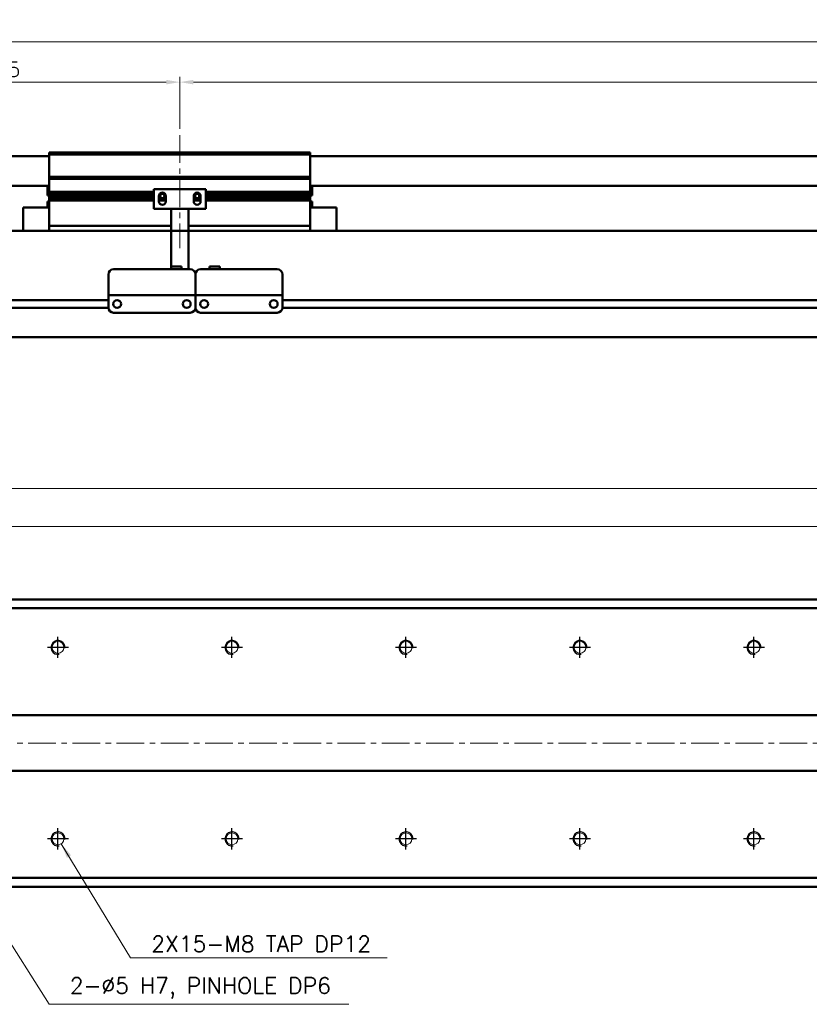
# Model space of a CAD drawing. Header units: millimetres. Extents: x 46891 to 51038, y 6223 to 10291.
# Tile 3 of 7: x 48913 to 49366, y 8918 to 9484. Entities that reach past the tile are written whole.
import ezdxf

# ---------------------------------------------------------------- set-up
doc = ezdxf.new("R2010")
doc.units = ezdxf.units.MM
doc.header["$LTSCALE"] = 0.5
doc.linetypes.add('CENTER', pattern=[50.8, 31.75, -6.35, 6.35, -6.35])
doc.layers.get('0').update_dxf_attribs({"lineweight": 20})
doc.layers.add('1', color=1, linetype='CENTER', lineweight=13)
doc.layers.add('외형선(ISO)', color=7, linetype='Continuous', lineweight=50)
doc.layers.add('C', color=1, linetype='CENTER')
doc.layers.add('DIM', color=4, linetype='Continuous')
doc.styles.add('DSR TEXT', font='romans.shx', dxfattribs={"bigfont": 'whgtxt.shx'})
doc.styles.get("Standard").update_dxf_attribs({"font": 'romans.shx', "bigfont": 'whgtxt.shx'})
doc.dimstyles.new('DSR', dxfattribs={"dimscale": 2, "dimtxt": 3, "dimasz": 3, "dimexe": 0.5, "dimexo": 0.5, "dimgap": 0.5, "dimtad": 1, "dimdsep": 46, "dimtxsty": 'Standard', "dimcen": 2.5, "dimclrd": 4, "dimclre": 4, "dimclrt": 2, "dimadec": 0, "dimazin": 2, "dimtfac": 1, "dimtmove": 0, "dimatfit": 3, "dimfxl": 0, "dimlwd": -1, "dimlwe": -1, "dimarcsym": 0})

# ---------------------------------------------------------------- blocks, each defined once
blk = doc.blocks.new('*D121')
at = {"color": 1, "linetype": 'ByBlock'}
for p, q in [((48799.5, 9409.41), (48799.5, 9451.32)), ((49004.5, 9421.41), (49004.5, 9451.32)), ((48807.3, 9448.32), (48996.7, 9448.32))]:
    blk.add_line(p, q, dxfattribs=at)
at = {"color": 1}
for points in [[(48807.3, 9449.62), (48807.3, 9447.02), (48799.5, 9448.32)], [(48996.7, 9449.62), (48996.7, 9447.02), (49004.5, 9448.32)]]:
    blk.add_solid(points, dxfattribs=at)
at = {"layer": 'Defpoints', "color": 0}
for p in [(49004.5, 9448.32), (49004.5, 9417.81), (48799.5, 9405.81)]:
    blk.add_point(p, dxfattribs=at)
at = {"color": 3, "insert": (48902, 9455.52), "char_height": 8.4, "attachment_point": 5, "style": 'DSR TEXT'}
blk.add_mtext('205', dxfattribs=at)
blk = doc.blocks.new('*D122')
at = {"color": 1, "linetype": 'ByBlock'}
for p, q in [((49004.5, 9421.41), (49004.5, 9451.32)), ((50104.5, 9421.41), (50104.5, 9451.32)), ((49012.3, 9448.32), (50096.7, 9448.32))]:
    blk.add_line(p, q, dxfattribs=at)
at = {"color": 1}
for points in [[(49012.3, 9449.62), (49012.3, 9447.02), (49004.5, 9448.32)], [(50096.7, 9449.62), (50096.7, 9447.02), (50104.5, 9448.32)]]:
    blk.add_solid(points, dxfattribs=at)
at = {"layer": 'Defpoints', "color": 0}
for p in [(50104.5, 9448.32), (49004.5, 9417.81), (50104.5, 9417.81)]:
    blk.add_point(p, dxfattribs=at)
at = {"color": 3, "insert": (49554.5, 9455.52), "char_height": 8.4, "attachment_point": 5, "style": 'DSR TEXT'}
blk.add_mtext('STROKE : 1100', dxfattribs=at)
blk = doc.blocks.new('*D124')
at = {"color": 1, "linetype": 'ByBlock'}
for p, q in [((48799.5, 9409.41), (48799.5, 9474.57)), ((50269.5, 9409.41), (50269.5, 9474.57)), ((50261.7, 9471.57), (48807.3, 9471.57))]:
    blk.add_line(p, q, dxfattribs=at)
at = {"color": 1}
for points in [[(48807.3, 9472.87), (48807.3, 9470.27), (48799.5, 9471.57)], [(50261.7, 9472.87), (50261.7, 9470.27), (50269.5, 9471.57)]]:
    blk.add_solid(points, dxfattribs=at)
at = {"layer": 'Defpoints', "color": 0}
for p in [(48799.5, 9471.57), (48799.5, 9405.81), (50269.5, 9405.81)]:
    blk.add_point(p, dxfattribs=at)
at = {"color": 3, "insert": (49534.5, 9478.77), "char_height": 8.4, "attachment_point": 5, "style": 'DSR TEXT'}
blk.add_mtext('1470', dxfattribs=at)
blk = doc.blocks.new('tap8')
blk.add_circle((0, 0), 3.4)
at = {"layer": 'C', "color": 1, "linetype": 'CENTER'}
for p, q in [((0, -6.05), (0, 6.05)), ((-6.05, 0), (6.05, 0))]:
    blk.add_line(p, q, dxfattribs=at)
at = {"layer": 'DIM', "color": 3}
blk.add_arc((0, 0), 4, 263.8455, 189.4314, dxfattribs=at)
blk = doc.blocks.new('*D152')
at = {"color": 1, "linetype": 'ByBlock'}
for p, q in [((48834.5, 9133.07), (48834.5, 9217.74)), ((48842.3, 9214.74), (50226.7, 9214.74)), ((50234.5, 9133.07), (50234.5, 9217.74))]:
    blk.add_line(p, q, dxfattribs=at)
at = {"color": 1}
for points in [[(48842.3, 9216.04), (48842.3, 9213.44), (48834.5, 9214.74)], [(50226.7, 9216.04), (50226.7, 9213.44), (50234.5, 9214.74)]]:
    blk.add_solid(points, dxfattribs=at)
at = {"layer": 'Defpoints', "color": 0}
for p in [(50234.5, 9214.74), (48834.5, 9129.47), (50234.5, 9129.47)]:
    blk.add_point(p, dxfattribs=at)
at = {"color": 3, "insert": (49534.5, 9221.94), "char_height": 8.4, "attachment_point": 5, "style": 'DSR TEXT'}
blk.add_mtext('14X100PITCH=1400', dxfattribs=at)
blk = doc.blocks.new('*D154')
at = {"color": 1, "linetype": 'ByBlock'}
for p, q in [((48834.5, 9076.03), (48834.5, 9195.93)), ((50234.5, 9076.03), (50234.5, 9195.93)), ((48842.3, 9192.93), (50226.7, 9192.93))]:
    blk.add_line(p, q, dxfattribs=at)
at = {"color": 1}
for points in [[(48842.3, 9194.23), (48842.3, 9191.63), (48834.5, 9192.93)], [(50226.7, 9194.23), (50226.7, 9191.63), (50234.5, 9192.93)]]:
    blk.add_solid(points, dxfattribs=at)
at = {"layer": 'Defpoints', "color": 0}
for p in [(50234.5, 9192.93), (48834.5, 9072.43), (50234.5, 9072.43)]:
    blk.add_point(p, dxfattribs=at)
at = {"color": 3, "insert": (49534.5, 9200.13), "char_height": 8.4, "attachment_point": 5, "style": 'DSR TEXT'}
blk.add_mtext('1400%%P0.02', dxfattribs=at)

msp = doc.modelspace()

# ---------------------------------------------------------------- linework, layer by layer
at = {"layer": '1'}
for p, q in [((49004.50234, 9417.81317), (49004.50234, 9352.81317)), ((50279.50234, 9068.42724), (48789.50234, 9068.42724))]:
    msp.add_line(p, q, dxfattribs=at)
at = {"layer": '외형선(ISO)'}
for p, q in [((48929.50234, 9405.81317), (48809.50234, 9405.81317)), ((48929.50234, 9406.81317), (48929.50234, 9407.81317)), ((49079.50234, 9407.81317), (48929.50234, 9407.81317)), ((48929.50234, 9393.81317), (48929.50234, 9406.81317)), ((48929.50234, 9406.81317), (49079.50234, 9406.81317)), ((49079.50234, 9407.81317), (49079.50234, 9406.81317)), ((49079.50234, 9406.81317), (49079.50234, 9393.81317)), ((50259.50234, 9405.81317), (49079.50234, 9405.81317)), ((48929.50234, 9392.81317), (48929.50234, 9393.81317)), ((48929.50234, 9393.81317), (49079.50234, 9393.81317)), ((49079.50234, 9393.81317), (49079.50234, 9392.81317)), ((48929.50234, 9388.81317), (48809.50234, 9388.81317)), ((48928.50234, 9383.21317), (48928.50234, 9388.81317)), ((48929.50234, 9391.81317), (48929.50234, 9392.81317)), ((48929.50234, 9392.81317), (49079.50234, 9392.81317)), ((48929.50234, 9385.31317), (48929.50234, 9391.81317)), ((49079.50234, 9392.81317), (49079.50234, 9391.81317)), ((49079.50234, 9391.81317), (49079.50234, 9385.31317)), ((50259.50234, 9388.81317), (49079.50234, 9388.81317)), ((49080.50234, 9388.81317), (49080.50234, 9383.21317)), ((48928.50234, 9383.21317), (48929.50234, 9383.21317)), ((48929.50234, 9384.81317), (48929.50234, 9385.31317)), ((48929.50234, 9385.31317), (48989.50234, 9385.31317)), ((48929.50234, 9384.31317), (48929.50234, 9384.81317)), ((48929.50234, 9384.81317), (48989.50234, 9384.81317)), ((48929.50234, 9383.31317), (48929.50234, 9384.31317)), ((48929.50234, 9384.31317), (48989.50234, 9384.31317)), ((48929.50234, 9382.81317), (48929.50234, 9383.31317)), ((48929.50234, 9383.31317), (48989.50234, 9383.31317)), ((48929.50234, 9382.31317), (48929.50234, 9382.81317)), ((48929.50234, 9382.81317), (48989.50234, 9382.81317)), ((48929.50234, 9381.31317), (48929.50234, 9382.31317)), ((48929.50234, 9382.31317), (48989.50234, 9382.31317)), ((49019.50234, 9386.81317), (48989.50234, 9386.81317)), ((48989.50234, 9375.41317), (48989.50234, 9386.81317)), ((48992.50234, 9379.81317), (48992.50234, 9382.81317)), ((48992.50234, 9382.81317), (48993.27284, 9382.81317)), ((48992.50234, 9382.31317), (48993.3791, 9382.31317)), ((48992.56585, 9383.31317), (48993.3791, 9383.31317)), ((48993.17946, 9384.31317), (48995.82522, 9384.31317)), ((48995.62558, 9383.31317), (48996.43883, 9383.31317)), ((48995.62558, 9382.31317), (48996.50234, 9382.31317)), ((48995.73184, 9382.81317), (48996.50234, 9382.81317)), ((48996.50234, 9382.81317), (48996.50234, 9379.81317)), ((49012.50234, 9379.81317), (49012.50234, 9382.81317)), ((49012.50234, 9382.81317), (49013.27284, 9382.81317)), ((49012.50234, 9382.31317), (49013.3791, 9382.31317)), ((49012.56585, 9383.31317), (49013.3791, 9383.31317)), ((49013.17946, 9384.31317), (49015.82522, 9384.31317)), ((49015.62558, 9383.31317), (49016.43883, 9383.31317)), ((49015.62558, 9382.31317), (49016.50234, 9382.31317)), ((49015.73184, 9382.81317), (49016.50234, 9382.81317)), ((49016.50234, 9382.81317), (49016.50234, 9379.81317)), ((49019.50234, 9386.81317), (49019.50234, 9375.41317)), ((49019.50234, 9385.31317), (49079.50234, 9385.31317)), ((49019.50234, 9384.81317), (49079.50234, 9384.81317)), ((49019.50234, 9384.31317), (49079.50234, 9384.31317)), ((49019.50234, 9383.31317), (49079.50234, 9383.31317)), ((49019.50234, 9382.81317), (49079.50234, 9382.81317)), ((49019.50234, 9382.31317), (49079.50234, 9382.31317)), ((49079.50234, 9385.31317), (49079.50234, 9384.81317)), ((49079.50234, 9384.81317), (49079.50234, 9384.31317)), ((49079.50234, 9384.31317), (49079.50234, 9383.31317)), ((49079.50234, 9383.31317), (49079.50234, 9382.81317)), ((49080.50234, 9383.21317), (49079.50234, 9383.21317)), ((49079.50234, 9382.81317), (49079.50234, 9382.31317)), ((49079.50234, 9382.31317), (49079.50234, 9381.31317)), ((48928.50234, 9379.78317), (48928.50234, 9376.31317)), ((48929.49295, 9379.78317), (48928.50234, 9379.78317)), ((48929.50234, 9380.81317), (48929.50234, 9381.31317)), ((48929.50234, 9381.31317), (48989.50234, 9381.31317)), ((48929.50234, 9380.31317), (48929.50234, 9380.81317)), ((48929.50234, 9380.81317), (48989.50234, 9380.81317)), ((48929.50234, 9366.81317), (48929.50234, 9380.31317)), ((48929.50234, 9380.31317), (48989.50234, 9380.31317)), ((48992.50234, 9381.31317), (48996.50234, 9381.31317)), ((48992.50234, 9380.81317), (48996.50234, 9380.81317)), ((48992.50234, 9380.31317), (48996.50234, 9380.31317)), ((49012.50234, 9381.31317), (49016.50234, 9381.31317)), ((49012.50234, 9380.81317), (49016.50234, 9380.81317)), ((49012.50234, 9380.31317), (49016.50234, 9380.31317)), ((49019.50234, 9381.31317), (49079.50234, 9381.31317)), ((49019.50234, 9380.81317), (49079.50234, 9380.81317)), ((49019.50234, 9380.31317), (49079.50234, 9380.31317)), ((49079.50234, 9381.31317), (49079.50234, 9380.81317)), ((49079.50234, 9380.81317), (49079.50234, 9380.31317)), ((49079.50234, 9380.31317), (49079.50234, 9366.81317)), ((49080.50234, 9379.78317), (49079.51173, 9379.78317)), ((49080.50234, 9376.31317), (49080.50234, 9379.78317)), ((48914.50234, 9376.31317), (48914.50234, 9362.81317)), ((48929.50234, 9376.31317), (48914.50234, 9376.31317)), ((48999.50234, 9375.41317), (48989.50234, 9375.41317)), ((48999.50234, 9375.91317), (48999.50234, 9375.41317)), ((49009.50234, 9375.41317), (48999.50234, 9375.41317)), ((48999.50234, 9373.31317), (48999.50234, 9375.41317)), ((48999.50234, 9373.31317), (48999.50234, 9342.31336)), ((49009.50234, 9375.41317), (49009.50234, 9375.91317)), ((49019.50234, 9375.41317), (49009.50234, 9375.41317)), ((49009.50234, 9375.41317), (49009.50234, 9373.31317)), ((49009.50234, 9340.81336), (49009.50234, 9373.31317)), ((49079.50234, 9376.31317), (49094.50234, 9376.31317)), ((49094.50234, 9362.81317), (49094.50234, 9376.31317)), ((48929.50234, 9366.81317), (48929.50234, 9365.81317)), ((48929.50234, 9362.81317), (48929.50234, 9365.81317)), ((48929.50234, 9365.81317), (48999.50234, 9365.81317)), ((49009.50234, 9365.81317), (49079.50234, 9365.81317)), ((49079.50234, 9365.81317), (49079.50234, 9366.81317)), ((49079.50234, 9365.81317), (49079.50234, 9362.81317)), ((48809.50234, 9362.81317), (50259.50234, 9362.81317)), ((48963.50234, 9327.81336), (48963.50234, 9337.81336)), ((48966.50234, 9340.81336), (49010.50234, 9340.81336)), ((48999.50234, 9342.31336), (48999.50234, 9340.81336)), ((48999.50234, 9342.31336), (49005.50234, 9342.31336)), ((49005.50234, 9342.31336), (49005.50234, 9340.81336)), ((49013.50234, 9327.81336), (49013.50234, 9337.81336)), ((49013.50234, 9337.81336), (49013.50234, 9327.81336)), ((49016.50234, 9340.81336), (49060.50234, 9340.81336)), ((49027.50234, 9342.31336), (49021.50234, 9342.31336)), ((49021.50234, 9340.81336), (49021.50234, 9342.31336)), ((49027.50234, 9340.81336), (49027.50234, 9342.31336)), ((49063.50234, 9337.81336), (49063.50234, 9327.81336)), ((48963.50234, 9327.81336), (48963.50234, 9325.81336)), ((48963.50234, 9325.81333), (48963.50234, 9325.81336)), ((48963.50234, 9325.81336), (49013.50234, 9325.81336)), ((48963.50234, 9325.31333), (48963.50234, 9325.81333)), ((48976.00234, 9325.81333), (49001.00234, 9325.81333)), ((49013.50234, 9327.81336), (49013.50234, 9325.81336)), ((49013.50234, 9325.81336), (49013.50234, 9327.81336)), ((49013.50234, 9325.81333), (49013.50234, 9325.81336)), ((49013.50234, 9325.81336), (49063.50234, 9325.81336)), ((49013.50234, 9325.81336), (49013.50234, 9325.81333)), ((49013.50234, 9325.31333), (49013.50234, 9325.81333)), ((49013.50234, 9325.81333), (49016.27284, 9325.81333)), ((49013.50234, 9325.81333), (49013.50234, 9325.31333)), ((49018.73184, 9325.81333), (49021.00234, 9325.81333)), ((49026.00234, 9325.81333), (49051.00234, 9325.81333)), ((49056.00234, 9325.81333), (49058.27284, 9325.81333)), ((49060.73184, 9325.81333), (49063.50234, 9325.81333)), ((49063.50234, 9325.81336), (49063.50234, 9327.81336)), ((49063.50234, 9325.81336), (49063.50234, 9325.81333)), ((49063.50234, 9325.81333), (49063.50234, 9325.31333)), ((48809.50234, 9323.06317), (48963.50234, 9323.06317)), ((48963.50234, 9318.81333), (48963.50234, 9325.31333)), ((48968.47553, 9323.06317), (48968.52915, 9323.06317)), ((49008.47553, 9323.06317), (49008.52915, 9323.06317)), ((49013.50234, 9318.81333), (49013.50234, 9325.31333)), ((49013.50234, 9325.31333), (49013.50234, 9318.81333)), ((49018.47553, 9323.06317), (49018.52915, 9323.06317)), ((49058.47553, 9323.06317), (49058.52915, 9323.06317)), ((49063.50234, 9325.31333), (49063.50234, 9318.81333)), ((49063.50234, 9323.06317), (50067.50234, 9323.06317)), ((49063.50234, 9323.06317), (50067.50234, 9323.06317)), ((48809.50234, 9318.56317), (48963.51279, 9318.56317)), ((48966.50234, 9315.81333), (49010.50234, 9315.81333)), ((49013.49189, 9318.56317), (49013.51279, 9318.56317)), ((49016.50234, 9315.81333), (49060.50234, 9315.81333)), ((49063.49189, 9318.56317), (50067.51279, 9318.56317)), ((49063.49189, 9318.56317), (50067.51279, 9318.56317)), ((48809.50234, 9301.81317), (50259.50234, 9301.81317)), ((48809.50234, 9150.92724), (50259.50234, 9150.92724)), ((48809.50234, 9145.92724), (50259.50234, 9145.92724)), ((50259.50234, 9084.42724), (48809.50234, 9084.42724)), ((48809.50234, 9052.42724), (50259.50234, 9052.42724)), ((50259.50234, 8990.92724), (48809.50234, 8990.92724)), ((48809.50234, 8985.92724), (50259.50234, 8985.92724))]:
    msp.add_line(p, q, dxfattribs=at)
for centre in [(48968.50234, 9320.81332), (49008.50234, 9320.81332), (49018.50234, 9320.81332), (49058.50234, 9320.81332)]:
    msp.add_circle(centre, 2.25, dxfattribs=at)
for centre, radius, start, end in [((48994.50234, 9382.81317), 2, 0, 180), ((48994.50234, 9382.81317), 1.2295, 156.0042187, 180), ((48994.50234, 9382.81317), 1.2295, 156.0042187, 180), ((48994.50234, 9382.81317), 1.2295, 180, 203.9957813), ((48994.50234, 9382.81317), 1.2295, 180, 203.9957813), ((48994.50234, 9382.81317), 1.2295, 23.9957813, 156.0042187), ((48994.50234, 9382.81317), 1.2295, 23.9957813, 156.0042187), ((48994.50234, 9382.81317), 1.2295, 203.9957813, 336.0042187), ((48994.50234, 9382.81317), 1.2295, 203.9957813, 336.0042187), ((48994.50234, 9382.81317), 1.2295, 0, 23.9957813), ((48994.50234, 9382.81317), 1.2295, 0, 23.9957813), ((48994.50234, 9382.81317), 1.2295, 336.0042187, 0), ((48994.50234, 9382.81317), 1.2295, 336.0042187, 0), ((49014.50234, 9382.81317), 2, 0, 180), ((49014.50234, 9382.81317), 1.2295, 156.0042187, 180), ((49014.50234, 9382.81317), 1.2295, 156.0042187, 180), ((49014.50234, 9382.81317), 1.2295, 180, 203.9957813), ((49014.50234, 9382.81317), 1.2295, 180, 203.9957813), ((49014.50234, 9382.81317), 1.2295, 23.9957813, 156.0042187), ((49014.50234, 9382.81317), 1.2295, 23.9957813, 156.0042187), ((49014.50234, 9382.81317), 1.2295, 203.9957813, 336.0042187), ((49014.50234, 9382.81317), 1.2295, 203.9957813, 336.0042187), ((49014.50234, 9382.81317), 1.2295, 0, 23.9957813), ((49014.50234, 9382.81317), 1.2295, 0, 23.9957813), ((49014.50234, 9382.81317), 1.2295, 336.0042187, 0), ((49014.50234, 9382.81317), 1.2295, 336.0042187, 0), ((48926.87434, 9381.71317), 3.253, 323.6085696, 323.8883105), ((48994.50234, 9379.81317), 2, 180, 0), ((49014.50234, 9379.81317), 2, 180, 0), ((49082.13034, 9381.71317), 3.253, 216.1116895, 216.3914304), ((48966.50234, 9337.81336), 3, 90, 180), ((49010.50234, 9337.81336), 3, 0, 90), ((49016.50234, 9337.81336), 3, 90, 180), ((49060.50234, 9337.81336), 3, 0, 90), ((48966.50234, 9318.81333), 3, 180, 270), ((49010.50234, 9318.81333), 3, 270, 0), ((49016.50234, 9318.81333), 3, 180, 270), ((49060.50234, 9318.81333), 3, 270, 0)]:
    msp.add_arc(centre, radius, start, end, dxfattribs=at)
for centre, major_axis, start_param, end_param in [((49017.50234, 9325.81335), (-1.2295, 0), 3.146445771, 6.288038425), ((49023.50234, 9325.81335), (-2.5, 0), 3.145419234, 6.287011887), ((49053.50234, 9325.81335), (-2.5, 0), 3.143524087, 6.28511674), ((49059.50234, 9325.81335), (-1.2295, 0), 3.144519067, 6.286111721)]:
    msp.add_ellipse(centre, major_axis=major_axis, ratio=0.00001, start_param=start_param, end_param=end_param, dxfattribs=at)

# ---------------------------------------------------------------- block references
at = {"rotation": 90}
for p in [(48934.50234, 9123.42724), (49034.50234, 9123.42724), (49134.50234, 9123.42724), (49234.50234, 9123.42724), (49334.50234, 9123.42724), (48934.50234, 9013.42724), (49034.50234, 9013.42724), (49134.50234, 9013.42724), (49234.50234, 9013.42724), (49334.50234, 9013.42724)]:
    msp.add_blockref('tap8', p, dxfattribs=at)

# ---------------------------------------------------------------- texts
at = {"color": 3, "char_height": 9.24, "attachment_point": 7, "style": 'DSR TEXT'}
for s, insert in [('2X15-M8 TAP DP12', (48988.11965, 8948.40533)), ('2-%%C5 H7, PINHOLE DP6', (48941.281, 8921.63068))]:
    msp.add_mtext(s, dxfattribs=dict(at, insert=insert))

# ---------------------------------------------------------------- dimensions: what is measured, and where the dimension line sits
for base, p1, p2, picture, middle in [((48799.50234, 9471.57296), (50269.50234, 9405.81317), (48799.50234, 9405.81317), '*D124', (49534.50234, 9478.77296)), ((49004.50234, 9448.31988), (48799.50234, 9405.81317), (49004.50234, 9417.81317), '*D121', (48902.00234, 9455.51988))]:
    dim = msp.add_linear_dim(base=base, p1=p1, p2=p2, dimstyle='DSR', override={"dimscale": 3, "dimtxt": 2.8, "dimasz": 2.600136, "dimexe": 1, "dimexo": 1.2, "dimgap": 1, "dimdec": 4, "dimtxsty": 'DSR TEXT', "dimclrd": 1, "dimclre": 1, "dimclrt": 3, "dimtdec": 4, "dimtix": 1})
    dim.commit()
    dim.dimension.update_dxf_attribs({"geometry": picture, "text_midpoint": middle})
for base, p1, p2, text, picture, middle in [((50104.50234, 9448.31988), (49004.50234, 9417.81317), (50104.50234, 9417.81317), 'STROKE : <>', '*D122', (49554.50234, 9455.51988)), ((50234.50234, 9214.73712), (48834.50234, 9129.47421), (50234.50234, 9129.47421), '14X100PITCH=<>', '*D152', (49534.50234, 9221.93712)), ((50234.50234, 9192.92511), (48834.50234, 9072.42724), (50234.50234, 9072.42724), '<>%%P0.02', '*D154', (49534.50234, 9200.12511))]:
    dim = msp.add_linear_dim(base=base, p1=p1, p2=p2, text=text, dimstyle='DSR', override={"dimscale": 3, "dimtxt": 2.8, "dimasz": 2.600136, "dimexe": 1, "dimexo": 1.2, "dimgap": 1, "dimdec": 4, "dimtxsty": 'DSR TEXT', "dimclrd": 1, "dimclre": 1, "dimclrt": 3, "dimtdec": 4, "dimtix": 1})
    dim.commit()
    dim.dimension.update_dxf_attribs({"geometry": picture, "text_midpoint": middle})

# ---------------------------------------------------------------- leaders
at = {"annotation_type": 0, "has_hookline": 1, "hookline_direction": 0}
for points, text_width in [([(48834.50234, 9068.42724), (48929.40055, 8918.33068), (48937.981, 8918.33068)], 160.4625), ([(48936.367, 9010.58417), (48976.2392, 8945.10533), (48984.81965, 8945.10533)], 135.575)]:
    msp.add_leader(points, dimstyle='DSR', override={"dimscale": 3.3, "dimtxt": 2.8, "dimasz": 2.600136, "dimexe": 1, "dimexo": 1.2, "dimgap": 1, "dimdec": 4, "dimtxsty": 'DSR TEXT', "dimclrd": 1, "dimclre": 1, "dimclrt": 3, "dimtdec": 4, "dimtix": 1}, dxfattribs=dict(at, text_width=text_width))

doc.saveas('drawing.dxf')
